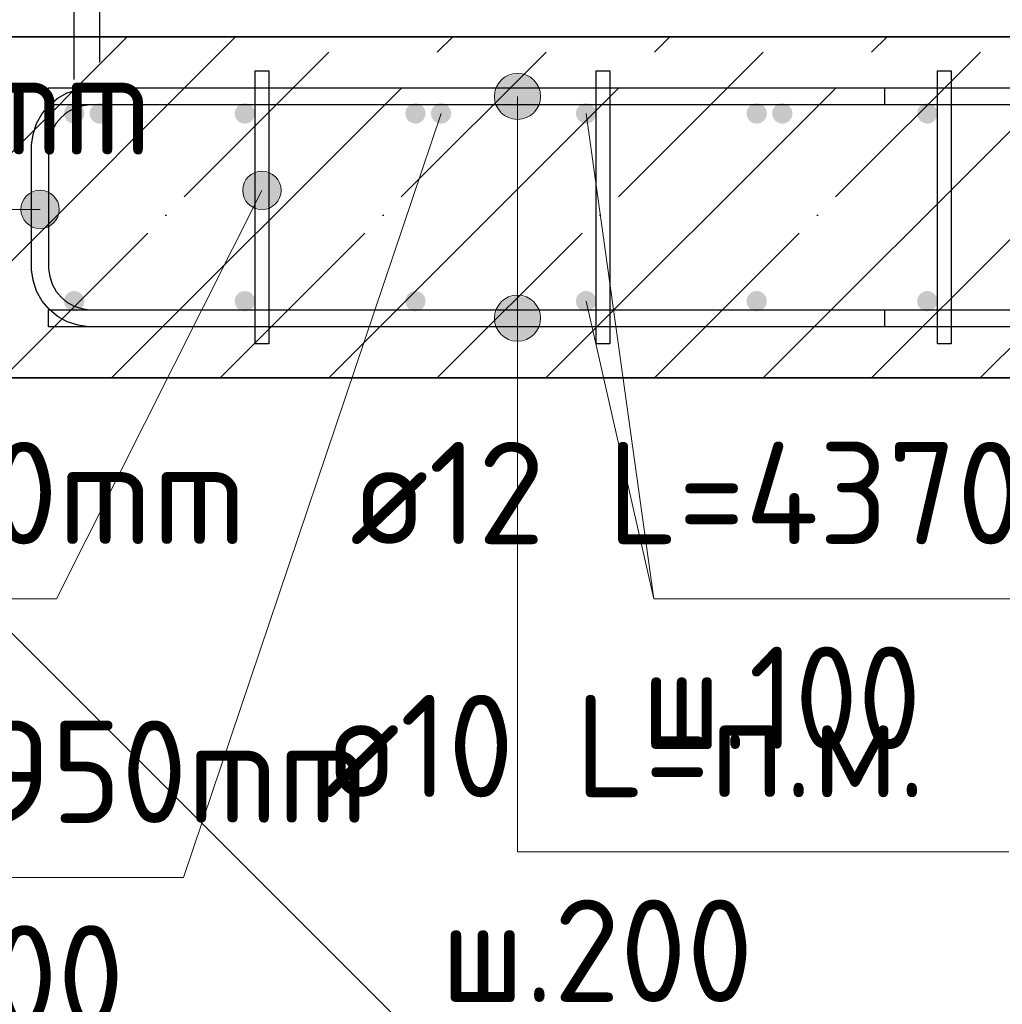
# Model space of a CAD drawing. Header units: millimetres. Extents: x -24871 to 40608, y -2869 to 48080.
# Tile 5 of 119: x -24411 to -23835, y 40588 to 41165. Entities that reach past the tile are written whole.
import ezdxf

# ---------------------------------------------------------------- set-up
doc = ezdxf.new("R2010")
doc.units = ezdxf.units.MM
doc.header["$PDMODE"] = 65
doc.linetypes.add('______11', pattern=[150, 120, -15, 0, -15])
doc.linetypes.add('______5', pattern=[330, 240, -30, 30, -30])
for name, color, linetype, lineweight in [('Standard', 7, 'Continuous', 25), ('Арм.стержн. Арматура края', 96, 'Continuous', 35), ('Арм.стержн. вертикальными 1', 22, 'Continuous', 35), ('Арм.стержн.горизонт. 1', 180, 'Continuous', 35), ('Размерная линия_ общее', 7, 'Continuous', 13)]:
    doc.layers.add(name, color=color, linetype=linetype, lineweight=lineweight)
doc.layers.add('Арм.стержн. вертикальными 2', color=7, linetype='Continuous', lineweight=35, true_color=0x006e00)
doc.layers.add('Арм.стержн.Стяжки', color=7, linetype='Continuous', lineweight=35, true_color=0x501e0f)
doc.styles.add('ISOCPEUR', font='ISOCPEUR')
doc.dimstyles.new('DIMSTYLE_14', dxfattribs={"dimtxt": 60, "dimasz": 75, "dimexe": 0, "dimexo": 0, "dimgap": 30, "dimtad": 2, "dimdec": 0, "dimrnd": 5, "dimzin": 12, "dimdsep": 46, "dimtxsty": 'ISOCPEUR', "dimblk1": 'ALL_ML_STRICH', "dimblk2": 'ALL_ML_STRICH', "dimsah": 1, "dimcen": 0, "dimclrd": 7, "dimclre": 256, "dimclrt": 7, "dimadec": 0, "dimazin": 0, "dimtfac": 1, "dimtdec": 0, "dimtix": 1, "dimtmove": 2, "dimatfit": 3, "dimfxl": 0, "dimtvp": 1.2, "dimtzin": 0, "dimlwd": 0, "dimlwe": -3, "dimarcsym": 0})
doc.dimstyles.new('DIMSTYLE_15', dxfattribs={"dimtxt": 60, "dimasz": 75, "dimexe": 0, "dimexo": 0, "dimgap": 30, "dimtad": 2, "dimdec": 0, "dimrnd": 5, "dimzin": 12, "dimdsep": 46, "dimtxsty": 'ISOCPEUR', "dimblk1": 'ALL_ML_STRICH', "dimblk2": 'ALL_ML_STRICH', "dimsah": 1, "dimcen": 0, "dimclrd": 7, "dimclre": 256, "dimclrt": 7, "dimadec": 0, "dimazin": 0, "dimtfac": 1, "dimtdec": 0, "dimtix": 1, "dimtmove": 2, "dimatfit": 3, "dimfxl": 0, "dimtzin": 0, "dimlwd": 0, "dimlwe": -3, "dimarcsym": 0})
doc.dimstyles.new('DIMSTYLE_4', dxfattribs={"dimtxt": 66, "dimasz": 75, "dimexe": 0, "dimexo": 0, "dimgap": 33, "dimtad": 2, "dimdec": 0, "dimrnd": 5, "dimzin": 12, "dimdsep": 46, "dimtxsty": 'ISOCPEUR', "dimblk1": 'ALL_ML_STRICH', "dimblk2": 'ALL_ML_STRICH', "dimsah": 1, "dimcen": 0, "dimclrd": 7, "dimclre": 256, "dimclrt": 7, "dimadec": 0, "dimazin": 0, "dimtfac": 1, "dimtdec": 0, "dimtix": 1, "dimtmove": 2, "dimatfit": 3, "dimfxl": 0, "dimtvp": 1.2, "dimtzin": 0, "dimlwd": 0, "dimlwe": -3, "dimarcsym": 0})
doc.dimstyles.new('DIMSTYLE_5', dxfattribs={"dimtxt": 66, "dimasz": 75, "dimexe": 0, "dimexo": 0, "dimgap": 33, "dimtad": 2, "dimdec": 0, "dimrnd": 5, "dimzin": 12, "dimdsep": 46, "dimtxsty": 'ISOCPEUR', "dimblk1": 'ALL_ML_STRICH', "dimblk2": 'ALL_ML_STRICH', "dimsah": 1, "dimcen": 0, "dimclrd": 7, "dimclre": 256, "dimclrt": 7, "dimadec": 0, "dimazin": 0, "dimtfac": 1, "dimtdec": 0, "dimtix": 1, "dimtmove": 2, "dimatfit": 3, "dimfxl": 0, "dimtzin": 0, "dimlwd": 0, "dimlwe": -3, "dimarcsym": 0})

# ---------------------------------------------------------------- blocks, each defined once
blk = doc.blocks.new('ALL_ML_STRICH')
at = {"color": 0, "linetype": 'ByBlock', "lineweight": -2}
for p, q in [((0, -0.5), (0, 0.5)), ((-0.3, -0.3), (0.3, 0.3)), ((-1, 0), (0.5, 0))]:
    blk.add_line(p, q, dxfattribs=at)
blk = doc.blocks.new('*D130')
at = {"layer": 'DEFPOINTS', "color": 7, "linetype": 'Continuous', "lineweight": 13, "transparency": 33554687}
for p in [(-24424.37, 41239.57), (-24424.37, 41154.71), (-24364.37, 41109.71)]:
    blk.add_point(p, dxfattribs=at)
at = {"layer": 'Standard', "color": 251, "linetype": 'Continuous', "lineweight": -2, "true_color": 0x656565, "transparency": 33554687}
for p, q in [((-24424.37, 41184.71), (-24424.37, 41239.57)), ((-24364.37, 41139.71), (-24364.37, 41239.57))]:
    blk.add_line(p, q, dxfattribs=at)
at = {"layer": 'Standard', "color": 7, "linetype": 'Continuous', "lineweight": -2, "transparency": 33554687}
blk.add_line((-24424.37, 41239.57), (-24364.37, 41239.57), dxfattribs=at)
at = {"layer": 'Standard', "color": 7, "linetype": 'Continuous', "lineweight": 13, "transparency": 33554687, "xscale": 75, "yscale": 75, "zscale": 75, "rotation": 180}
blk.add_blockref('ALL_ML_STRICH', (-24424.37, 41239.57), dxfattribs=at)
at = {"layer": 'Standard', "color": 7, "linetype": 'Continuous', "lineweight": 13, "transparency": 33554687, "xscale": 75, "yscale": 75, "zscale": 75}
blk.add_blockref('ALL_ML_STRICH', (-24364.37, 41239.57), dxfattribs=at)
at = {"layer": 'Standard', "color": 7, "linetype": 'Continuous', "lineweight": 13, "transparency": 33554687, "insert": (-24458.64, 41279.94), "char_height": 60, "width": 120, "attachment_point": 5, "style": 'ISOCPEUR'}
blk.add_mtext('\\A1;{60}', dxfattribs=at)
blk = doc.blocks.new('*D131')
at = {"layer": 'DEFPOINTS', "color": 7, "linetype": 'Continuous', "lineweight": 13, "transparency": 33554687}
for p in [(-24364.37, 41239.57), (-24364.37, 41109.71), (-23764.37, 41109.71)]:
    blk.add_point(p, dxfattribs=at)
at = {"layer": 'Standard', "color": 251, "linetype": 'Continuous', "lineweight": -2, "true_color": 0x656565, "transparency": 33554687}
for p, q in [((-24364.37, 41139.71), (-24364.37, 41239.57)), ((-23764.37, 41139.71), (-23764.37, 41239.57))]:
    blk.add_line(p, q, dxfattribs=at)
at = {"layer": 'Standard', "color": 7, "linetype": 'Continuous', "lineweight": -2, "transparency": 33554687}
blk.add_line((-24364.37, 41239.57), (-23764.37, 41239.57), dxfattribs=at)
at = {"layer": 'Standard', "color": 7, "linetype": 'Continuous', "lineweight": 13, "transparency": 33554687, "xscale": 75, "yscale": 75, "zscale": 75, "rotation": 180}
blk.add_blockref('ALL_ML_STRICH', (-24364.37, 41239.57), dxfattribs=at)
at = {"layer": 'Standard', "color": 7, "linetype": 'Continuous', "lineweight": 13, "transparency": 33554687, "xscale": 75, "yscale": 75, "zscale": 75}
blk.add_blockref('ALL_ML_STRICH', (-23764.37, 41239.57), dxfattribs=at)
at = {"layer": 'Standard', "color": 7, "linetype": 'Continuous', "lineweight": 13, "transparency": 33554687, "insert": (-24250.37, 41309.57), "char_height": 60, "width": 3, "attachment_point": 1, "line_spacing_factor": 0.60241, "style": 'ISOCPEUR'}
blk.add_mtext('3х200=600', dxfattribs=at)
blk = doc.blocks.new('*D338')
at = {"layer": 'DEFPOINTS', "color": 7, "linetype": 'Continuous', "lineweight": 13, "transparency": 33554687}
for p in [(-24424.37, 41373.11), (-24424.37, 41154.71), (-24379.37, 41109.71)]:
    blk.add_point(p, dxfattribs=at)
at = {"layer": 'Размерная линия_ общее', "color": 253, "linetype": 'Continuous', "lineweight": -2, "true_color": 0xa0a0a0, "transparency": 33554687}
for p, q in [((-24424.37, 41174.71), (-24424.37, 41373.11)), ((-24379.37, 41129.71), (-24379.37, 41373.11))]:
    blk.add_line(p, q, dxfattribs=at)
at = {"layer": 'Размерная линия_ общее', "color": 7, "linetype": 'Continuous', "lineweight": -2, "transparency": 33554687}
blk.add_line((-24424.37, 41373.11), (-24379.37, 41373.11), dxfattribs=at)
at = {"layer": 'Размерная линия_ общее', "color": 7, "linetype": 'Continuous', "lineweight": 13, "transparency": 33554687, "xscale": 75, "yscale": 75, "zscale": 75, "rotation": 180}
blk.add_blockref('ALL_ML_STRICH', (-24424.37, 41373.11), dxfattribs=at)
at = {"layer": 'Размерная линия_ общее', "color": 7, "linetype": 'Continuous', "lineweight": 13, "transparency": 33554687, "xscale": 75, "yscale": 75, "zscale": 75}
blk.add_blockref('ALL_ML_STRICH', (-24379.37, 41373.11), dxfattribs=at)
at = {"layer": 'Размерная линия_ общее', "color": 7, "linetype": 'Continuous', "lineweight": 13, "transparency": 33554687, "insert": (-24457.16, 41415.85), "char_height": 66, "width": 132, "attachment_point": 5, "style": 'ISOCPEUR'}
blk.add_mtext('\\A1;{45}', dxfattribs=at)
blk = doc.blocks.new('*D339')
at = {"layer": 'DEFPOINTS', "color": 7, "linetype": 'Continuous', "lineweight": 13, "transparency": 33554687}
for p in [(-24379.37, 41373.11), (-24379.37, 41109.71), (-23779.37, 40999.71)]:
    blk.add_point(p, dxfattribs=at)
at = {"layer": 'Размерная линия_ общее', "color": 253, "linetype": 'Continuous', "lineweight": -2, "true_color": 0xa0a0a0, "transparency": 33554687}
for p, q in [((-24379.37, 41129.71), (-24379.37, 41373.11)), ((-23779.37, 41019.71), (-23779.37, 41373.11))]:
    blk.add_line(p, q, dxfattribs=at)
at = {"layer": 'Размерная линия_ общее', "color": 7, "linetype": 'Continuous', "lineweight": -2, "transparency": 33554687}
blk.add_line((-24379.37, 41373.11), (-23779.37, 41373.11), dxfattribs=at)
at = {"layer": 'Размерная линия_ общее', "color": 7, "linetype": 'Continuous', "lineweight": 13, "transparency": 33554687, "xscale": 75, "yscale": 75, "zscale": 75, "rotation": 180}
blk.add_blockref('ALL_ML_STRICH', (-24379.37, 41373.11), dxfattribs=at)
at = {"layer": 'Размерная линия_ общее', "color": 7, "linetype": 'Continuous', "lineweight": 13, "transparency": 33554687, "xscale": 75, "yscale": 75, "zscale": 75}
blk.add_blockref('ALL_ML_STRICH', (-23779.37, 41373.11), dxfattribs=at)
at = {"layer": 'Размерная линия_ общее', "color": 7, "linetype": 'Continuous', "lineweight": 13, "transparency": 33554687, "insert": (-24259.37, 41449.11), "char_height": 66, "width": 3.3, "attachment_point": 1, "line_spacing_factor": 0.60241, "style": 'ISOCPEUR'}
blk.add_mtext('\\W0.91;6х100=600', dxfattribs=at)

msp = doc.modelspace()

# ---------------------------------------------------------------- hatches: boundary and pattern name
at = {"layer": 'Арм.стержн. Арматура края', "linetype": 'Continuous', "lineweight": 13, "transparency": 33554687}
for points in [[(-24409.04, 41059.11), (-24404.99, 41043.81), (-24404.99, 41063.16)], [(-24404.99, 41063.16), (-24399.37, 41042.23), (-24399.37, 41064.73)], [(-24404.99, 41063.16), (-24404.99, 41043.81), (-24399.37, 41042.23)], [(-24399.37, 41064.73), (-24399.37, 41042.23), (-24393.74, 41043.81)], [(-24399.37, 41064.73), (-24393.74, 41043.81), (-24393.74, 41063.16)], [(-24393.74, 41063.16), (-24393.74, 41043.81), (-24389.69, 41047.86)], [(-24393.74, 41063.16), (-24389.69, 41047.86), (-24389.69, 41059.11)], [(-24409.04, 41047.86), (-24409.04, 41059.11), (-24410.62, 41053.48)], [(-24409.04, 41059.11), (-24409.04, 41047.86), (-24404.99, 41043.81)], [(-24389.69, 41059.11), (-24389.69, 41047.86), (-24388.12, 41053.48)]]:
    msp.add_hatch(color=7, dxfattribs=at).paths.add_polyline_path(points)
at = {"layer": 'Арм.стержн. вертикальными 1', "linetype": 'Continuous', "lineweight": 50, "transparency": 33554687}
for points in [[(-24375.13, 41105.47), (-24373.83, 41107.41), (-24373.37, 41109.71), (-24373.83, 41112.01), (-24375.13, 41113.95), (-24377.07, 41115.25), (-24379.37, 41115.71), (-24381.66, 41115.25), (-24383.61, 41113.95), (-24384.91, 41112.01), (-24385.37, 41109.71), (-24384.91, 41107.41), (-24383.61, 41105.47), (-24381.66, 41104.17), (-24379.37, 41103.71), (-24377.07, 41104.17)], [(-24275.13, 41105.47), (-24273.83, 41107.41), (-24273.37, 41109.71), (-24273.83, 41112), (-24275.13, 41113.95), (-24277.07, 41115.25), (-24279.37, 41115.71), (-24281.66, 41115.25), (-24283.61, 41113.95), (-24284.91, 41112), (-24285.37, 41109.71), (-24284.91, 41107.41), (-24283.61, 41105.47), (-24281.66, 41104.17), (-24279.37, 41103.71), (-24277.07, 41104.17)], [(-24175.13, 41105.47), (-24173.83, 41107.41), (-24173.37, 41109.71), (-24173.83, 41112), (-24175.13, 41113.95), (-24177.07, 41115.25), (-24179.37, 41115.71), (-24181.66, 41115.25), (-24183.61, 41113.95), (-24184.91, 41112), (-24185.37, 41109.71), (-24184.91, 41107.41), (-24183.61, 41105.47), (-24181.66, 41104.17), (-24179.37, 41103.71), (-24177.07, 41104.17)], [(-24075.13, 41105.47), (-24073.83, 41107.41), (-24073.37, 41109.71), (-24073.83, 41112), (-24075.13, 41113.95), (-24077.07, 41115.25), (-24079.37, 41115.71), (-24081.66, 41115.25), (-24083.61, 41113.95), (-24084.91, 41112), (-24085.37, 41109.71), (-24084.91, 41107.41), (-24083.61, 41105.47), (-24081.66, 41104.17), (-24079.37, 41103.71), (-24077.07, 41104.17)], [(-23975.13, 41105.47), (-23973.83, 41107.41), (-23973.37, 41109.71), (-23973.83, 41112), (-23975.13, 41113.95), (-23977.07, 41115.25), (-23979.37, 41115.71), (-23981.66, 41115.25), (-23983.61, 41113.95), (-23984.91, 41112), (-23985.37, 41109.71), (-23984.91, 41107.41), (-23983.61, 41105.47), (-23981.66, 41104.17), (-23979.37, 41103.71), (-23977.07, 41104.17)], [(-23875.13, 41105.47), (-23873.83, 41107.41), (-23873.37, 41109.71), (-23873.83, 41112), (-23875.13, 41113.95), (-23877.07, 41115.25), (-23879.37, 41115.71), (-23881.66, 41115.25), (-23883.61, 41113.95), (-23884.91, 41112), (-23885.37, 41109.71), (-23884.91, 41107.41), (-23883.61, 41105.47), (-23881.66, 41104.17), (-23879.37, 41103.71), (-23877.07, 41104.17)], [(-24375.13, 40995.47), (-24373.83, 40997.41), (-24373.37, 40999.71), (-24373.83, 41002), (-24375.13, 41003.95), (-24377.07, 41005.25), (-24379.37, 41005.71), (-24381.66, 41005.25), (-24383.61, 41003.95), (-24384.91, 41002), (-24385.37, 40999.71), (-24384.91, 40997.41), (-24383.61, 40995.47), (-24381.66, 40994.17), (-24379.37, 40993.71), (-24377.07, 40994.17)], [(-24275.13, 40995.47), (-24273.83, 40997.41), (-24273.37, 40999.71), (-24273.83, 41002), (-24275.13, 41003.95), (-24277.07, 41005.25), (-24279.37, 41005.71), (-24281.66, 41005.25), (-24283.61, 41003.95), (-24284.91, 41002), (-24285.37, 40999.71), (-24284.91, 40997.41), (-24283.61, 40995.47), (-24281.66, 40994.17), (-24279.37, 40993.71), (-24277.07, 40994.17)], [(-24175.13, 40995.47), (-24173.83, 40997.41), (-24173.37, 40999.71), (-24173.83, 41002), (-24175.13, 41003.95), (-24177.07, 41005.25), (-24179.37, 41005.71), (-24181.66, 41005.25), (-24183.61, 41003.95), (-24184.91, 41002), (-24185.37, 40999.71), (-24184.91, 40997.41), (-24183.61, 40995.47), (-24181.66, 40994.17), (-24179.37, 40993.71), (-24177.07, 40994.17)], [(-24075.13, 40995.47), (-24073.83, 40997.41), (-24073.37, 40999.71), (-24073.83, 41002), (-24075.13, 41003.95), (-24077.07, 41005.25), (-24079.37, 41005.71), (-24081.66, 41005.25), (-24083.61, 41003.95), (-24084.91, 41002), (-24085.37, 40999.71), (-24084.91, 40997.41), (-24083.61, 40995.47), (-24081.66, 40994.17), (-24079.37, 40993.71), (-24077.07, 40994.17)], [(-23975.13, 40995.47), (-23973.83, 40997.41), (-23973.37, 40999.71), (-23973.83, 41002), (-23975.13, 41003.95), (-23977.07, 41005.25), (-23979.37, 41005.71), (-23981.66, 41005.25), (-23983.61, 41003.95), (-23984.91, 41002), (-23985.37, 40999.71), (-23984.91, 40997.41), (-23983.61, 40995.47), (-23981.66, 40994.17), (-23979.37, 40993.71), (-23977.07, 40994.17)], [(-23875.13, 40995.47), (-23873.83, 40997.41), (-23873.37, 40999.71), (-23873.83, 41002), (-23875.13, 41003.95), (-23877.07, 41005.25), (-23879.37, 41005.71), (-23881.66, 41005.25), (-23883.61, 41003.95), (-23884.91, 41002), (-23885.37, 40999.71), (-23884.91, 40997.41), (-23883.61, 40995.47), (-23881.66, 40994.17), (-23879.37, 40993.71), (-23877.07, 40994.17)]]:
    msp.add_hatch(color=34, dxfattribs=at).paths.add_polyline_path(points)
at = {"layer": 'Арм.стержн. вертикальными 2', "linetype": 'Continuous', "lineweight": 50, "transparency": 33554687}
for points in [[(-24360.13, 41105.47), (-24358.83, 41107.41), (-24358.37, 41109.71), (-24358.83, 41112), (-24360.13, 41113.95), (-24362.07, 41115.25), (-24364.37, 41115.71), (-24366.66, 41115.25), (-24368.61, 41113.95), (-24369.91, 41112), (-24370.37, 41109.71), (-24369.91, 41107.41), (-24368.61, 41105.47), (-24366.66, 41104.17), (-24364.37, 41103.71), (-24362.07, 41104.17)], [(-24160.13, 41105.47), (-24158.83, 41107.41), (-24158.37, 41109.71), (-24158.83, 41112), (-24160.13, 41113.95), (-24162.07, 41115.25), (-24164.37, 41115.71), (-24166.66, 41115.25), (-24168.61, 41113.95), (-24169.91, 41112), (-24170.37, 41109.71), (-24169.91, 41107.41), (-24168.61, 41105.47), (-24166.66, 41104.17), (-24164.37, 41103.71), (-24162.07, 41104.17)], [(-23960.13, 41105.47), (-23958.83, 41107.41), (-23958.37, 41109.71), (-23958.83, 41112), (-23960.13, 41113.95), (-23962.07, 41115.25), (-23964.37, 41115.71), (-23966.66, 41115.25), (-23968.61, 41113.95), (-23969.91, 41112), (-23970.37, 41109.71), (-23969.91, 41107.41), (-23968.61, 41105.47), (-23966.66, 41104.17), (-23964.37, 41103.71), (-23962.07, 41104.17)]]:
    msp.add_hatch(color=34, dxfattribs=at).paths.add_polyline_path(points)
at = {"layer": 'Арм.стержн.горизонт. 1', "linetype": 'Continuous', "lineweight": 13, "transparency": 33554687}
for points in [[(-24126.29, 41131.32), (-24112.79, 41131.32), (-24119.54, 41133.21)], [(-24126.29, 41131.32), (-24112.79, 41131.32), (-24119.54, 41133.21)], [(-24126.29, 41131.32), (-24112.79, 41131.32), (-24119.54, 41133.21)], [(-24126.29, 41131.32), (-24112.79, 41131.32), (-24119.54, 41133.21)], [(-24126.29, 41131.32), (-24112.79, 41131.32), (-24119.54, 41133.21)], [(-24133.04, 41119.71), (-24106.04, 41119.71), (-24107.93, 41126.46)], [(-24133.04, 41119.71), (-24107.93, 41126.46), (-24131.15, 41126.46)], [(-24133.04, 41119.71), (-24106.04, 41119.71), (-24107.93, 41126.46)], [(-24133.04, 41119.71), (-24107.93, 41126.46), (-24131.15, 41126.46)], [(-24133.04, 41119.71), (-24106.04, 41119.71), (-24107.93, 41126.46)], [(-24133.04, 41119.71), (-24107.93, 41126.46), (-24131.15, 41126.46)], [(-24133.04, 41119.71), (-24106.04, 41119.71), (-24107.93, 41126.46)], [(-24133.04, 41119.71), (-24107.93, 41126.46), (-24131.15, 41126.46)], [(-24133.04, 41119.71), (-24106.04, 41119.71), (-24107.93, 41126.46)], [(-24133.04, 41119.71), (-24107.93, 41126.46), (-24131.15, 41126.46)], [(-24131.15, 41126.46), (-24107.93, 41126.46), (-24112.79, 41131.32)], [(-24131.15, 41126.46), (-24112.79, 41131.32), (-24126.29, 41131.32)], [(-24131.15, 41126.46), (-24107.93, 41126.46), (-24112.79, 41131.32)], [(-24131.15, 41126.46), (-24112.79, 41131.32), (-24126.29, 41131.32)], [(-24131.15, 41126.46), (-24107.93, 41126.46), (-24112.79, 41131.32)], [(-24131.15, 41126.46), (-24112.79, 41131.32), (-24126.29, 41131.32)], [(-24131.15, 41126.46), (-24107.93, 41126.46), (-24112.79, 41131.32)], [(-24131.15, 41126.46), (-24112.79, 41131.32), (-24126.29, 41131.32)], [(-24131.15, 41126.46), (-24107.93, 41126.46), (-24112.79, 41131.32)], [(-24131.15, 41126.46), (-24112.79, 41131.32), (-24126.29, 41131.32)], [(-24131.15, 41112.96), (-24106.04, 41119.71), (-24133.04, 41119.71)], [(-24131.15, 41112.96), (-24106.04, 41119.71), (-24133.04, 41119.71)], [(-24131.15, 41112.96), (-24106.04, 41119.71), (-24133.04, 41119.71)], [(-24131.15, 41112.96), (-24106.04, 41119.71), (-24133.04, 41119.71)], [(-24131.15, 41112.96), (-24106.04, 41119.71), (-24133.04, 41119.71)], [(-24131.15, 41112.96), (-24107.93, 41112.96), (-24106.04, 41119.71)], [(-24131.15, 41112.96), (-24107.93, 41112.96), (-24106.04, 41119.71)], [(-24131.15, 41112.96), (-24107.93, 41112.96), (-24106.04, 41119.71)], [(-24131.15, 41112.96), (-24107.93, 41112.96), (-24106.04, 41119.71)], [(-24131.15, 41112.96), (-24107.93, 41112.96), (-24106.04, 41119.71)], [(-24126.29, 41108.1), (-24107.93, 41112.96), (-24131.15, 41112.96)], [(-24126.29, 41108.1), (-24107.93, 41112.96), (-24131.15, 41112.96)], [(-24126.29, 41108.1), (-24107.93, 41112.96), (-24131.15, 41112.96)], [(-24126.29, 41108.1), (-24107.93, 41112.96), (-24131.15, 41112.96)], [(-24126.29, 41108.1), (-24107.93, 41112.96), (-24131.15, 41112.96)], [(-24126.29, 41108.1), (-24112.79, 41108.1), (-24107.93, 41112.96)], [(-24126.29, 41108.1), (-24112.79, 41108.1), (-24107.93, 41112.96)], [(-24126.29, 41108.1), (-24112.79, 41108.1), (-24107.93, 41112.96)], [(-24126.29, 41108.1), (-24112.79, 41108.1), (-24107.93, 41112.96)], [(-24126.29, 41108.1), (-24112.79, 41108.1), (-24107.93, 41112.96)], [(-24112.79, 41108.1), (-24126.29, 41108.1), (-24119.54, 41106.21)], [(-24112.79, 41108.1), (-24126.29, 41108.1), (-24119.54, 41106.21)], [(-24112.79, 41108.1), (-24126.29, 41108.1), (-24119.54, 41106.21)], [(-24112.79, 41108.1), (-24126.29, 41108.1), (-24119.54, 41106.21)], [(-24112.79, 41108.1), (-24126.29, 41108.1), (-24119.54, 41106.21)], [(-24131.15, 40996.46), (-24107.93, 40996.46), (-24112.79, 41001.32)], [(-24131.15, 40996.46), (-24112.79, 41001.32), (-24126.29, 41001.32)], [(-24131.15, 40996.46), (-24107.93, 40996.46), (-24112.79, 41001.32)], [(-24131.15, 40996.46), (-24112.79, 41001.32), (-24126.29, 41001.32)], [(-24131.15, 40996.46), (-24107.93, 40996.46), (-24112.79, 41001.32)], [(-24131.15, 40996.46), (-24112.79, 41001.32), (-24126.29, 41001.32)], [(-24131.15, 40996.46), (-24107.93, 40996.46), (-24112.79, 41001.32)], [(-24131.15, 40996.46), (-24112.79, 41001.32), (-24126.29, 41001.32)], [(-24131.15, 40996.46), (-24107.93, 40996.46), (-24112.79, 41001.32)], [(-24131.15, 40996.46), (-24112.79, 41001.32), (-24126.29, 41001.32)], [(-24126.29, 41001.32), (-24112.79, 41001.32), (-24119.54, 41003.21)], [(-24126.29, 41001.32), (-24112.79, 41001.32), (-24119.54, 41003.21)], [(-24126.29, 41001.32), (-24112.79, 41001.32), (-24119.54, 41003.21)], [(-24126.29, 41001.32), (-24112.79, 41001.32), (-24119.54, 41003.21)], [(-24126.29, 41001.32), (-24112.79, 41001.32), (-24119.54, 41003.21)], [(-24133.04, 40989.71), (-24106.04, 40989.71), (-24107.93, 40996.46)], [(-24133.04, 40989.71), (-24107.93, 40996.46), (-24131.15, 40996.46)], [(-24133.04, 40989.71), (-24106.04, 40989.71), (-24107.93, 40996.46)], [(-24133.04, 40989.71), (-24107.93, 40996.46), (-24131.15, 40996.46)], [(-24133.04, 40989.71), (-24106.04, 40989.71), (-24107.93, 40996.46)], [(-24133.04, 40989.71), (-24107.93, 40996.46), (-24131.15, 40996.46)], [(-24133.04, 40989.71), (-24106.04, 40989.71), (-24107.93, 40996.46)], [(-24133.04, 40989.71), (-24107.93, 40996.46), (-24131.15, 40996.46)], [(-24133.04, 40989.71), (-24106.04, 40989.71), (-24107.93, 40996.46)], [(-24133.04, 40989.71), (-24107.93, 40996.46), (-24131.15, 40996.46)], [(-24131.15, 40982.96), (-24106.04, 40989.71), (-24133.04, 40989.71)], [(-24131.15, 40982.96), (-24106.04, 40989.71), (-24133.04, 40989.71)], [(-24131.15, 40982.96), (-24106.04, 40989.71), (-24133.04, 40989.71)], [(-24131.15, 40982.96), (-24106.04, 40989.71), (-24133.04, 40989.71)], [(-24131.15, 40982.96), (-24106.04, 40989.71), (-24133.04, 40989.71)], [(-24131.15, 40982.96), (-24107.93, 40982.96), (-24106.04, 40989.71)], [(-24131.15, 40982.96), (-24107.93, 40982.96), (-24106.04, 40989.71)], [(-24131.15, 40982.96), (-24107.93, 40982.96), (-24106.04, 40989.71)], [(-24131.15, 40982.96), (-24107.93, 40982.96), (-24106.04, 40989.71)], [(-24131.15, 40982.96), (-24107.93, 40982.96), (-24106.04, 40989.71)], [(-24126.29, 40978.1), (-24107.93, 40982.96), (-24131.15, 40982.96)], [(-24126.29, 40978.1), (-24107.93, 40982.96), (-24131.15, 40982.96)], [(-24126.29, 40978.1), (-24107.93, 40982.96), (-24131.15, 40982.96)], [(-24126.29, 40978.1), (-24107.93, 40982.96), (-24131.15, 40982.96)], [(-24126.29, 40978.1), (-24107.93, 40982.96), (-24131.15, 40982.96)], [(-24126.29, 40978.1), (-24112.79, 40978.1), (-24107.93, 40982.96)], [(-24126.29, 40978.1), (-24112.79, 40978.1), (-24107.93, 40982.96)], [(-24126.29, 40978.1), (-24112.79, 40978.1), (-24107.93, 40982.96)], [(-24126.29, 40978.1), (-24112.79, 40978.1), (-24107.93, 40982.96)], [(-24126.29, 40978.1), (-24112.79, 40978.1), (-24107.93, 40982.96)], [(-24112.79, 40978.1), (-24126.29, 40978.1), (-24119.54, 40976.21)], [(-24112.79, 40978.1), (-24126.29, 40978.1), (-24119.54, 40976.21)], [(-24112.79, 40978.1), (-24126.29, 40978.1), (-24119.54, 40976.21)], [(-24112.79, 40978.1), (-24126.29, 40978.1), (-24119.54, 40976.21)], [(-24112.79, 40978.1), (-24126.29, 40978.1), (-24119.54, 40976.21)]]:
    msp.add_hatch(color=7, dxfattribs=at).paths.add_polyline_path(points)
at = {"layer": 'Арм.стержн.Стяжки', "linetype": 'Continuous', "lineweight": 13, "transparency": 33554687}
for points in [[(-24279.42, 41069.7), (-24258.2, 41065.32), (-24275.49, 41074.01)], [(-24275.49, 41074.01), (-24260, 41070.76), (-24270.05, 41075.81)], [(-24275.49, 41074.01), (-24258.2, 41065.32), (-24260, 41070.76)], [(-24270.05, 41075.81), (-24260, 41070.76), (-24264.32, 41074.69)], [(-24280.54, 41063.96), (-24259.32, 41059.59), (-24279.42, 41069.7)], [(-24279.42, 41069.7), (-24259.32, 41059.59), (-24258.2, 41065.32)], [(-24278.74, 41058.53), (-24263.25, 41055.27), (-24280.54, 41063.96)], [(-24280.54, 41063.96), (-24263.25, 41055.27), (-24259.32, 41059.59)], [(-24268.69, 41053.47), (-24278.74, 41058.53), (-24274.42, 41054.59)], [(-24278.74, 41058.53), (-24268.69, 41053.47), (-24263.25, 41055.27)]]:
    msp.add_hatch(color=7, dxfattribs=at).paths.add_polyline_path(points)

# ---------------------------------------------------------------- linework, layer by layer
at = {"layer": 'Standard', "color": 253, "linetype": '______11', "lineweight": -3, "true_color": 0xababab, "transparency": 33554687}
for p, q in [((-24424.37, 41078.72), (-24348.38, 41154.71)), ((-24421.1, 40954.71), (-24221.1, 41154.71)), ((-24293.82, 40954.71), (-24093.82, 41154.71)), ((-24166.54, 40954.71), (-23966.54, 41154.71)), ((-24039.26, 40954.71), (-23839.26, 41154.71)), ((-23911.98, 40954.71), (-23711.99, 41154.71))]:
    msp.add_line(p, q, dxfattribs=at)
at = {"layer": 'Standard', "color": 253, "linetype": '______5', "lineweight": -3, "true_color": 0xababab, "transparency": 33554687}
for p, q in [((-24424.37, 41015.08), (-24284.74, 41154.71)), ((-24357.46, 40954.71), (-24157.46, 41154.71)), ((-24230.18, 40954.71), (-24030.18, 41154.71)), ((-24102.9, 40954.71), (-23902.9, 41154.71)), ((-23975.62, 40954.71), (-23775.62, 41154.71)), ((-23848.35, 40954.71), (-23648.35, 41154.71))]:
    msp.add_line(p, q, dxfattribs=at)
at = {"layer": 'Standard', "color": 7, "linetype": 'Continuous', "lineweight": 35, "transparency": 33554687}
for p, q in [((-22974.37, 41154.71), (-24424.37, 41154.71)), ((-24424.37, 40954.71), (-22974.37, 40954.71))]:
    msp.add_line(p, q, dxfattribs=at)
at = {"layer": 'Standard', "color": 7, "linetype": 'Continuous', "lineweight": 13, "transparency": 33554687}
msp.add_line((-24079.37, 41109.71), (-24039.72, 40825.22), dxfattribs=at)
at = {"layer": 'Standard', "color": 7, "linetype": 'Continuous', "lineweight": 25, "transparency": 33554687}
msp.add_lwpolyline([(-24665.79, 41054.71), (-23699.37, 40088.29), (-22732.95, 41054.71), (-23699.37, 42021.13), (-24665.79, 41054.71)], dxfattribs=at)
at = {"layer": 'Арм.стержн. Арматура края', "color": 7, "linetype": 'Continuous', "lineweight": 13, "transparency": 33554687}
for p, q in [((-24399.37, 41064.73), (-24399.37, 41064.73)), ((-24424.68, 41053.48), (-24399.37, 41053.48)), ((-24410.62, 41053.48), (-24410.62, 41053.48)), ((-24388.12, 41053.48), (-24388.12, 41053.48)), ((-24399.37, 41042.23), (-24399.37, 41042.23))]:
    msp.add_line(p, q, dxfattribs=at)
at = {"layer": 'Арм.стержн. Арматура края', "color": 4, "linetype": 'Continuous', "lineweight": 25, "transparency": 33554687}
msp.add_lwpolyline([(-23904.37, 41114.71), (-24370.33, 41114.71), (-24374.85, 41114.08), (-24379.43, 41112.57), (-24383.62, 41110.22), (-24387.03, 41107.37), (-24389.88, 41103.96), (-24392.23, 41099.77), (-24393.74, 41095.19), (-24394.37, 41090.67), (-24394.37, 41018.75), (-24393.74, 41014.23), (-24392.23, 41009.65), (-24389.88, 41005.46), (-24387.03, 41002.05), (-24383.62, 40999.2), (-24379.43, 40996.85), (-24374.85, 40995.34), (-24370.33, 40994.71), (-23904.37, 40994.71), (-23904.37, 40984.71), (-24371.02, 40984.71), (-24377.12, 40985.56), (-24383.47, 40987.65), (-24389.32, 40990.92), (-24394.13, 40994.95), (-24398.15, 40999.76), (-24401.43, 41005.6), (-24403.52, 41011.95), (-24404.37, 41018.06), (-24404.37, 41091.36), (-24403.52, 41097.46), (-24401.43, 41103.81), (-24398.15, 41109.66), (-24394.13, 41114.47), (-24389.32, 41118.49), (-24383.47, 41121.77), (-24377.12, 41123.86), (-24371.02, 41124.71), (-23904.37, 41124.71), (-23904.37, 41114.71)], dxfattribs=at)
msp.add_lwpolyline([(-23904.37, 41114.71), (-24370.33, 41114.71), (-24374.85, 41114.08), (-24379.43, 41112.57), (-24383.62, 41110.22), (-24387.03, 41107.37), (-24389.88, 41103.96), (-24392.23, 41099.77), (-24393.74, 41095.19), (-24394.37, 41090.67), (-24394.37, 41018.75), (-24393.74, 41014.23), (-24392.23, 41009.65), (-24389.88, 41005.46), (-24387.03, 41002.05), (-24383.62, 40999.2), (-24379.43, 40996.85), (-24374.85, 40995.34), (-24370.33, 40994.71), (-23904.37, 40994.71), (-23904.37, 40984.71), (-24371.02, 40984.71), (-24377.12, 40985.56), (-24383.47, 40987.65), (-24389.32, 40990.92), (-24394.13, 40994.95), (-24398.15, 40999.76), (-24401.43, 41005.6), (-24403.52, 41011.95), (-24404.37, 41018.06), (-24404.37, 41091.36), (-24403.52, 41097.46), (-24401.43, 41103.81), (-24398.15, 41109.66), (-24394.13, 41114.47), (-24389.32, 41118.49), (-24383.47, 41121.77), (-24377.12, 41123.86), (-24371.02, 41124.71), (-23904.37, 41124.71), (-23904.37, 41114.71)], dxfattribs=at)
msp.add_lwpolyline([(-23904.37, 41114.71), (-24370.33, 41114.71), (-24374.85, 41114.08), (-24379.43, 41112.57), (-24383.62, 41110.22), (-24387.03, 41107.37), (-24389.88, 41103.96), (-24392.23, 41099.77), (-24393.74, 41095.19), (-24394.37, 41090.67), (-24394.37, 41018.75), (-24393.74, 41014.23), (-24392.23, 41009.65), (-24389.88, 41005.46), (-24387.03, 41002.05), (-24383.62, 40999.2), (-24379.43, 40996.85), (-24374.85, 40995.34), (-24370.33, 40994.71), (-23904.37, 40994.71), (-23904.37, 40984.71), (-24371.02, 40984.71), (-24377.12, 40985.56), (-24383.47, 40987.65), (-24389.32, 40990.92), (-24394.13, 40994.95), (-24398.15, 40999.76), (-24401.43, 41005.6), (-24403.52, 41011.95), (-24404.37, 41018.06), (-24404.37, 41091.36), (-24403.52, 41097.46), (-24401.43, 41103.81), (-24398.15, 41109.66), (-24394.13, 41114.47), (-24389.32, 41118.49), (-24383.47, 41121.77), (-24377.12, 41123.86), (-24371.02, 41124.71), (-23904.37, 41124.71), (-23904.37, 41114.71)], dxfattribs=at)
msp.add_lwpolyline([(-23904.37, 41114.71), (-24370.33, 41114.71), (-24374.85, 41114.08), (-24379.43, 41112.57), (-24383.62, 41110.22), (-24387.03, 41107.37), (-24389.88, 41103.96), (-24392.23, 41099.77), (-24393.74, 41095.19), (-24394.37, 41090.67), (-24394.37, 41018.75), (-24393.74, 41014.23), (-24392.23, 41009.65), (-24389.88, 41005.46), (-24387.03, 41002.05), (-24383.62, 40999.2), (-24379.43, 40996.85), (-24374.85, 40995.34), (-24370.33, 40994.71), (-23904.37, 40994.71), (-23904.37, 40984.71), (-24371.02, 40984.71), (-24377.12, 40985.56), (-24383.47, 40987.65), (-24389.32, 40990.92), (-24394.13, 40994.95), (-24398.15, 40999.76), (-24401.43, 41005.6), (-24403.52, 41011.95), (-24404.37, 41018.06), (-24404.37, 41091.36), (-24403.52, 41097.46), (-24401.43, 41103.81), (-24398.15, 41109.66), (-24394.13, 41114.47), (-24389.32, 41118.49), (-24383.47, 41121.77), (-24377.12, 41123.86), (-24371.02, 41124.71), (-23904.37, 41124.71), (-23904.37, 41114.71)], dxfattribs=at)
msp.add_lwpolyline([(-23904.37, 41114.71), (-24370.33, 41114.71), (-24374.85, 41114.08), (-24379.43, 41112.57), (-24383.62, 41110.22), (-24387.03, 41107.37), (-24389.88, 41103.96), (-24392.23, 41099.77), (-24393.74, 41095.19), (-24394.37, 41090.67), (-24394.37, 41018.75), (-24393.74, 41014.23), (-24392.23, 41009.65), (-24389.88, 41005.46), (-24387.03, 41002.05), (-24383.62, 40999.2), (-24379.43, 40996.85), (-24374.85, 40995.34), (-24370.33, 40994.71), (-23904.37, 40994.71), (-23904.37, 40984.71), (-24371.02, 40984.71), (-24377.12, 40985.56), (-24383.47, 40987.65), (-24389.32, 40990.92), (-24394.13, 40994.95), (-24398.15, 40999.76), (-24401.43, 41005.6), (-24403.52, 41011.95), (-24404.37, 41018.06), (-24404.37, 41091.36), (-24403.52, 41097.46), (-24401.43, 41103.81), (-24398.15, 41109.66), (-24394.13, 41114.47), (-24389.32, 41118.49), (-24383.47, 41121.77), (-24377.12, 41123.86), (-24371.02, 41124.71), (-23904.37, 41124.71), (-23904.37, 41114.71)], dxfattribs=at)
at = {"layer": 'Арм.стержн. Арматура края', "color": 7, "linetype": 'Continuous', "lineweight": 13, "transparency": 33554687}
msp.add_circle((-24399.37, 41053.48), 11.25, dxfattribs=at)
at = {"layer": 'Арм.стержн. вертикальными 1', "color": 7, "linetype": 'Continuous', "lineweight": 13, "transparency": 33554687}
for q in [(-24079.37, 40999.71), (-23623.72, 40825.22)]:
    msp.add_line((-24039.72, 40825.22), q, dxfattribs=at)
at = {"layer": 'Арм.стержн. вертикальными 2', "color": 7, "linetype": 'Continuous', "lineweight": 13, "transparency": 33554687}
for p, q in [((-24315.23, 40661.89), (-24164.37, 41109.71)), ((-24719.23, 40661.89), (-24315.23, 40661.89))]:
    msp.add_line(p, q, dxfattribs=at)
at = {"layer": 'Арм.стержн.горизонт. 1', "color": 7, "linetype": 'Continuous', "lineweight": 13, "transparency": 33554687}
for p, q in [((-24119.54, 41133.21), (-24119.54, 41133.21)), ((-24119.54, 41133.21), (-24119.54, 41133.21)), ((-24119.54, 41133.21), (-24119.54, 41133.21)), ((-24119.54, 41133.21), (-24119.54, 41133.21)), ((-24119.54, 41133.21), (-24119.54, 41133.21)), ((-24133.04, 41119.71), (-24133.04, 41119.71)), ((-24133.04, 41119.71), (-24133.04, 41119.71)), ((-24133.04, 41119.71), (-24133.04, 41119.71)), ((-24133.04, 41119.71), (-24133.04, 41119.71)), ((-24133.04, 41119.71), (-24133.04, 41119.71)), ((-24119.54, 40676.95), (-24119.54, 41119.71)), ((-24119.54, 40676.95), (-24119.54, 41119.71)), ((-24119.54, 40676.95), (-24119.54, 41119.71)), ((-24119.54, 40676.95), (-24119.54, 41119.71)), ((-24119.54, 40676.95), (-24119.54, 41119.71)), ((-24106.04, 41119.71), (-24106.04, 41119.71)), ((-24106.04, 41119.71), (-24106.04, 41119.71)), ((-24106.04, 41119.71), (-24106.04, 41119.71)), ((-24106.04, 41119.71), (-24106.04, 41119.71)), ((-24106.04, 41119.71), (-24106.04, 41119.71)), ((-24119.54, 41106.21), (-24119.54, 41106.21)), ((-24119.54, 41106.21), (-24119.54, 41106.21)), ((-24119.54, 41106.21), (-24119.54, 41106.21)), ((-24119.54, 41106.21), (-24119.54, 41106.21)), ((-24119.54, 41106.21), (-24119.54, 41106.21)), ((-24119.54, 41003.21), (-24119.54, 41003.21)), ((-24119.54, 41003.21), (-24119.54, 41003.21)), ((-24119.54, 41003.21), (-24119.54, 41003.21)), ((-24119.54, 41003.21), (-24119.54, 41003.21)), ((-24119.54, 41003.21), (-24119.54, 41003.21)), ((-24133.04, 40989.71), (-24133.04, 40989.71)), ((-24133.04, 40989.71), (-24133.04, 40989.71)), ((-24133.04, 40989.71), (-24133.04, 40989.71)), ((-24133.04, 40989.71), (-24133.04, 40989.71)), ((-24133.04, 40989.71), (-24133.04, 40989.71)), ((-24119.54, 40676.95), (-24119.54, 40989.71)), ((-24119.54, 40676.95), (-24119.54, 40989.71)), ((-24119.54, 40676.95), (-24119.54, 40989.71)), ((-24119.54, 40676.95), (-24119.54, 40989.71)), ((-24119.54, 40676.95), (-24119.54, 40989.71)), ((-24106.04, 40989.71), (-24106.04, 40989.71)), ((-24106.04, 40989.71), (-24106.04, 40989.71)), ((-24106.04, 40989.71), (-24106.04, 40989.71)), ((-24106.04, 40989.71), (-24106.04, 40989.71)), ((-24106.04, 40989.71), (-24106.04, 40989.71)), ((-24119.54, 40976.21), (-24119.54, 40976.21)), ((-24119.54, 40976.21), (-24119.54, 40976.21)), ((-24119.54, 40976.21), (-24119.54, 40976.21)), ((-24119.54, 40976.21), (-24119.54, 40976.21)), ((-24119.54, 40976.21), (-24119.54, 40976.21)), ((-24119.54, 40676.95), (-23831.54, 40676.95))]:
    msp.add_line(p, q, dxfattribs=at)
at = {"layer": 'Арм.стержн.горизонт. 1', "color": 4, "linetype": 'Continuous', "lineweight": 25, "transparency": 33554687}
for points in [[(-24394.37, 41124.71), (-23004.37, 41124.71), (-23004.37, 41114.71), (-24394.37, 41114.71), (-24394.37, 41124.71)], [(-24394.37, 41124.71), (-23004.37, 41124.71), (-23004.37, 41114.71), (-24394.37, 41114.71), (-24394.37, 41124.71)], [(-24394.37, 41124.71), (-23004.37, 41124.71), (-23004.37, 41114.71), (-24394.37, 41114.71), (-24394.37, 41124.71)], [(-24394.37, 41124.71), (-23004.37, 41124.71), (-23004.37, 41114.71), (-24394.37, 41114.71), (-24394.37, 41124.71)], [(-24394.37, 41124.71), (-23004.37, 41124.71), (-23004.37, 41114.71), (-24394.37, 41114.71), (-24394.37, 41124.71)], [(-24394.37, 40994.71), (-23004.37, 40994.71), (-23004.37, 40984.71), (-24394.37, 40984.71), (-24394.37, 40994.71)], [(-24394.37, 40994.71), (-23004.37, 40994.71), (-23004.37, 40984.71), (-24394.37, 40984.71), (-24394.37, 40994.71)], [(-24394.37, 40994.71), (-23004.37, 40994.71), (-23004.37, 40984.71), (-24394.37, 40984.71), (-24394.37, 40994.71)], [(-24394.37, 40994.71), (-23004.37, 40994.71), (-23004.37, 40984.71), (-24394.37, 40984.71), (-24394.37, 40994.71)], [(-24394.37, 40994.71), (-23004.37, 40994.71), (-23004.37, 40984.71), (-24394.37, 40984.71), (-24394.37, 40994.71)]]:
    msp.add_lwpolyline(points, dxfattribs=at)
at = {"layer": 'Арм.стержн.горизонт. 1', "color": 7, "linetype": 'Continuous', "lineweight": 13, "transparency": 33554687}
for centre in [(-24119.54, 41119.71), (-24119.54, 41119.71), (-24119.54, 41119.71), (-24119.54, 41119.71), (-24119.54, 41119.71), (-24119.54, 40989.71), (-24119.54, 40989.71), (-24119.54, 40989.71), (-24119.54, 40989.71), (-24119.54, 40989.71)]:
    msp.add_circle(centre, 13.5, dxfattribs=at)
at = {"layer": 'Арм.стержн.Стяжки', "color": 7, "linetype": 'Continuous', "lineweight": 13, "transparency": 33554687}
for p, q in [((-24264.32, 41074.69), (-24264.32, 41074.69)), ((-24279.42, 41069.7), (-24279.42, 41069.7)), ((-24389.72, 40825.22), (-24269.37, 41064.64)), ((-24259.32, 41059.59), (-24259.32, 41059.59)), ((-24274.42, 41054.59), (-24274.42, 41054.59)), ((-24753.72, 40825.22), (-24389.72, 40825.22))]:
    msp.add_line(p, q, dxfattribs=at)
at = {"layer": 'Арм.стержн.Стяжки', "color": 40, "linetype": 'Continuous', "lineweight": 25, "transparency": 33554687}
for points in [[(-24265.37, 41134.71), (-24265.37, 40974.71), (-24273.37, 40974.71), (-24273.37, 41134.71), (-24265.37, 41134.71)], [(-24265.37, 41134.71), (-24265.37, 40974.71), (-24273.37, 40974.71), (-24273.37, 41134.71), (-24265.37, 41134.71)], [(-24065.37, 41134.71), (-24065.37, 40974.71), (-24073.37, 40974.71), (-24073.37, 41134.71), (-24065.37, 41134.71)], [(-24065.37, 41134.71), (-24065.37, 40974.71), (-24073.37, 40974.71), (-24073.37, 41134.71), (-24065.37, 41134.71)], [(-24065.37, 41134.71), (-24065.37, 40974.71), (-24073.37, 40974.71), (-24073.37, 41134.71), (-24065.37, 41134.71)], [(-23865.37, 41134.71), (-23865.37, 40974.71), (-23873.37, 40974.71), (-23873.37, 41134.71), (-23865.37, 41134.71)], [(-23865.37, 41134.71), (-23865.37, 40974.71), (-23873.37, 40974.71), (-23873.37, 41134.71), (-23865.37, 41134.71)]]:
    msp.add_lwpolyline(points, dxfattribs=at)
at = {"layer": 'Арм.стержн.Стяжки', "color": 7, "linetype": 'Continuous', "lineweight": 13, "transparency": 33554687}
msp.add_circle((-24269.37, 41064.64), 11.25, dxfattribs=at)

# ---------------------------------------------------------------- texts
at = {"layer": 'Арм.стержн. Арматура края', "color": 7, "linetype": 'Continuous', "lineweight": 25, "transparency": 33554687, "insert": (-24790.68, 41085.48), "char_height": 60, "width": 561.3385, "attachment_point": 7, "style": 'ISOCPEUR'}
msp.add_mtext('\\W0.92;ø10 L=1100mm ', dxfattribs=at)
at = {"layer": 'Арм.стержн. вертикальными 1', "color": 7, "linetype": 'Continuous', "lineweight": 25, "transparency": 33554687, "char_height": 60, "attachment_point": 7, "style": 'ISOCPEUR'}
for s, insert, width in [('\\W0.96;ø12 L=4370mm ', (-24217.72, 40857.22), 592.5298), ('\\W0.90;ш.100 ', (-24046.72, 40737.22), 248.9733)]:
    msp.add_mtext(s, dxfattribs=dict(at, insert=insert, width=width))
at = {"layer": 'Арм.стержн. вертикальными 2', "color": 7, "linetype": 'Continuous', "lineweight": 25, "transparency": 33554687, "char_height": 60, "attachment_point": 7, "style": 'ISOCPEUR'}
for s, insert, width in [('\\W0.94;ø12 L=1950mm ', (-24689.23, 40693.89), 573.9219), ('\\W0.95;ш.200 ', (-24533.23, 40573.89), 262.3992)]:
    msp.add_mtext(s, dxfattribs=dict(at, insert=insert, width=width))
at = {"layer": 'Арм.стержн.горизонт. 1', "color": 7, "linetype": 'Continuous', "lineweight": 25, "transparency": 33554687, "char_height": 60, "attachment_point": 7, "style": 'ISOCPEUR'}
for s, insert, width in [('\\W0.94;ø10 L=п.м.', (-24233.54, 40708.95), 399.9663), ('\\W0.95;ш.200 ', (-24164.54, 40588.95), 262.3992)]:
    msp.add_mtext(s, dxfattribs=dict(at, insert=insert, width=width))
at = {"layer": 'Арм.стержн.Стяжки', "color": 7, "linetype": 'Continuous', "lineweight": 25, "transparency": 33554687, "char_height": 60, "attachment_point": 7, "style": 'ISOCPEUR'}
for s, insert, width in [('\\W0.98;ø8 L=290mm ', (-24723.72, 40857.22), 515.0528), ('\\W0.95;ш.400 ', (-24600.72, 40737.22), 268.4468)]:
    msp.add_mtext(s, dxfattribs=dict(at, insert=insert, width=width))

# ---------------------------------------------------------------- dimensions: what is measured, and where the dimension line sits
at = {"layer": 'Standard', "color": 7, "linetype": 'Continuous', "lineweight": 13, "transparency": 33554687}
dim = msp.add_linear_dim(base=(-24364.37, 41239.57), p1=(-24424.37, 41184.71), p2=(-24364.37, 41139.71), dimstyle='DIMSTYLE_14', override={"dimpost": '<>', "dimclrd": 7, "dimclre": 251, "dimclrt": 7, "dimlwd": 0, "dimlwe": 65533}, dxfattribs=at)
dim.commit()
dim.dimension.update_dxf_attribs({"geometry": '*D130', "text_midpoint": (-24458.64, 41279.94), "dimtype": 160})
dim = msp.add_linear_dim(base=(-23764.37, 41239.57), p1=(-24364.37, 41139.71), p2=(-23764.37, 41139.71), text='3х200=600', dimstyle='DIMSTYLE_15', override={"dimpost": '<>', "dimclrd": 7, "dimclre": 251, "dimclrt": 7, "dimlwd": 0, "dimlwe": 65533}, dxfattribs=at)
dim.commit()
dim.dimension.update_dxf_attribs({"geometry": '*D131', "text_midpoint": (-24064.37, 41269.57), "dimtype": 160})
at = {"layer": 'Размерная линия_ общее', "color": 7, "linetype": 'Continuous', "lineweight": 13, "transparency": 33554687}
dim = msp.add_linear_dim(base=(-24379.37, 41373.11), p1=(-24424.37, 41174.71), p2=(-24379.37, 41129.71), dimstyle='DIMSTYLE_4', override={"dimpost": '<>', "dimclrd": 7, "dimclre": 253, "dimclrt": 7, "dimlwd": 0, "dimlwe": 65533}, dxfattribs=at)
dim.commit()
dim.dimension.update_dxf_attribs({"geometry": '*D338', "text_midpoint": (-24457.16, 41415.85), "dimtype": 160})
dim = msp.add_linear_dim(base=(-23779.37, 41373.11), p1=(-24379.37, 41129.71), p2=(-23779.37, 41019.71), text='\\W0.91;6х100=600', dimstyle='DIMSTYLE_5', override={"dimpost": '<>', "dimclrd": 7, "dimclre": 253, "dimclrt": 7, "dimlwd": 0, "dimlwe": 65533}, dxfattribs=at)
dim.commit()
dim.dimension.update_dxf_attribs({"geometry": '*D339', "text_midpoint": (-24079.37, 41406.11), "dimtype": 160})

doc.saveas('drawing.dxf')
